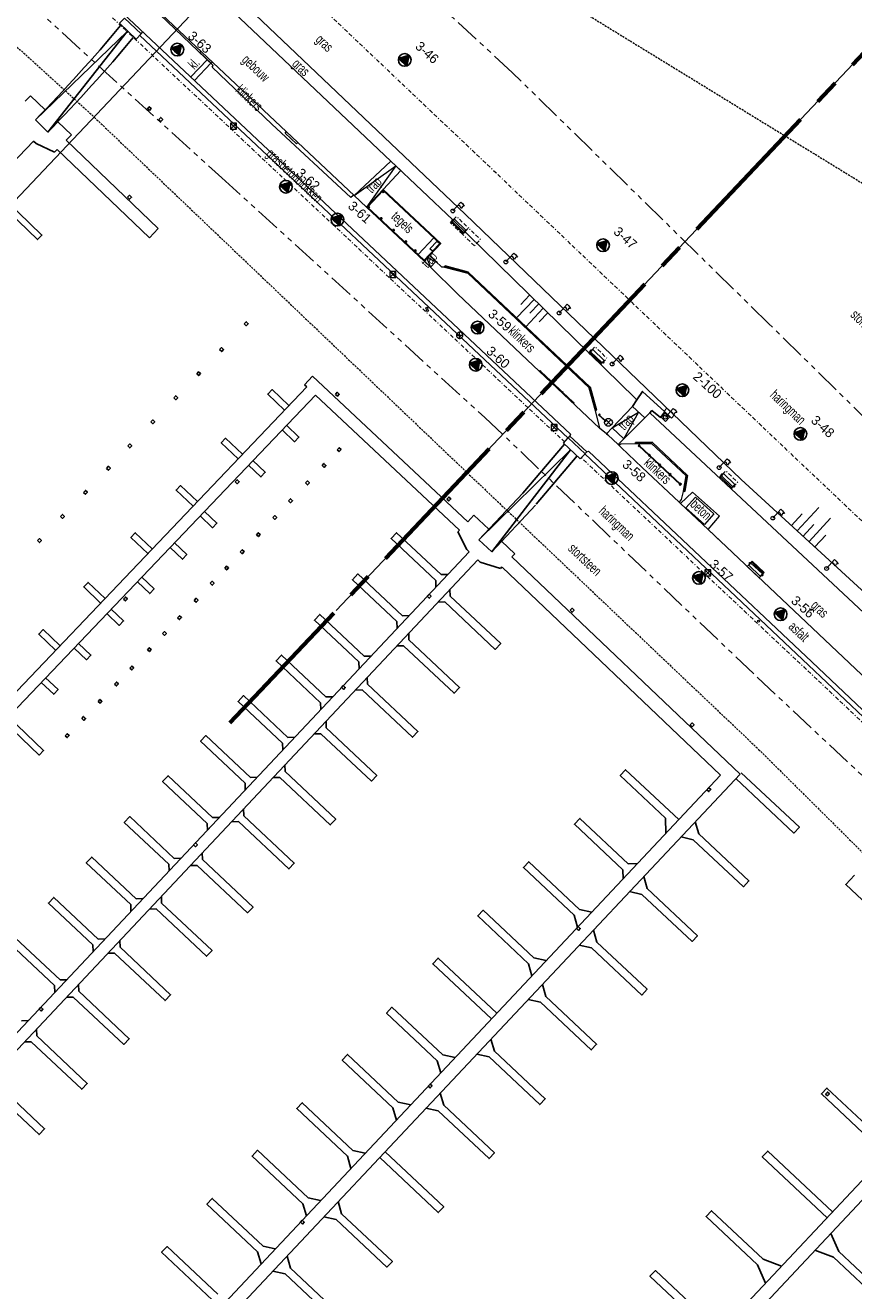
# Model space of a CAD drawing. Header units: metres. Extents: x 63969 to 66720, y 402115 to 403595.
# Tile 42 of 52: x 66292 to 66397, y 402473 to 402632. Entities that reach past the tile are written whole.
import ezdxf
from ezdxf.enums import TextEntityAlignment as Align

# ---------------------------------------------------------------- set-up
doc = ezdxf.new("R2010")
doc.units = ezdxf.units.M
for name, pattern in [('BORDER', [1.75, 0.5, -0.25, 0.5, -0.25, 0, -0.25]), ('CENTER2', [28.575, 19.05, -3.175, 3.175, -3.175]), ('HIDDEN', [0.375, 0.25, -0.125]), ('PHANTOM2', [1.25, 0.625, -0.125, 0.125, -0.125, 0.125, -0.125])]:
    doc.linetypes.add(name, pattern=pattern)
doc.layers.get('0').update_dxf_attribs({"linetype": 'CONTINUOUS'})
for name, color, linetype, lineweight in [('BS-AFVALBAK', 253, 'CONTINUOUS', 0), ('BS-BEBOUWING', 253, 'CONTINUOUS', 0), ('BS-BETONBAND', 253, 'BORDER', 0), ('BS-FUNDATIE', 253, 'CONTINUOUS', 0), ('BS-HEK', 253, 'RASTER', 0), ('BS-HEKWERK-KL-1_5M', 253, 'RASTER', 0), ('BS-INFOBORD', 253, 'CONTINUOUS', 0), ('BS-KANT-GESLOTEN-VERHARDING', 253, 'CONTINUOUS', 0), ('BS-KANT-KREUKELBERM', 35, 'PHANTOM2', 0), ('BS-KANT-VERHARDING', 253, 'CONTINUOUS', 0), ('BS-KRUINLIJN', 253, 'CONTINUOUS', 0), ('BS-KUNSTWERK-CONTOUR', 253, 'CONTINUOUS', 0), ('BS-LANTAARNPAAL-LICHTMAST', 253, 'CONTINUOUS', 0), ('BS-LANTAARNPAAL-WK', 253, 'CONTINUOUS', 0), ('BS-OVERIGE-TEKSTEN', 253, 'CONTINUOUS', 0), ('BS-RIOOLPUT (INSP. PUT)', 253, 'pers', 0), ('BS-SYMBOOL-TALUD', 253, 'CONTINUOUS', 0), ('BS-TRAP-CONTOUR', 253, 'CONTINUOUS', 0), ('BS-VERKEERSBORD', 253, 'CONTINUOUS', 0), ('BS-VLAGGEMAST', 253, 'CONTINUOUS', 0), ('BS-ZANDLIJN', 2, 'HIDDEN', 20), ('BS-ZITBANK', 253, 'CONTINUOUS', 0), ('GM-C3D-POINT-BORING', 2, 'CONTINUOUS', 25), ('GM-C3D-POINT-BORING @ 0.5', 2, 'CONTINUOUS', 25), ('GM-C3D-POINT-BORING @ 1', 2, 'CONTINUOUS', 25), ('GM-C3D-POINT-LABEL_BORING', 7, 'CONTINUOUS', 25), ('Plts-Dwarsprofiel', 5, 'CENTER2', 70)]:
    doc.layers.add(name, color=color, linetype=linetype, lineweight=lineweight)
for name, color, linetype in [('BS-BOORPUNTEN MET CODE', 2, 'CONTINUOUS'), ('BS-DWARSPROFIEL_LOKATIE', 125, 'CONTINUOUS'), ('BS-KANT-TEGEL (TROTTOIR)', 253, 'CONTINUOUS'), ('BS-KEERWAND', 253, 'CONTINUOUS'), ('BS-MEERPAAL', 253, 'CONTINUOUS'), ('BS-PAAL-METAAL', 253, 'CONTINUOUS'), ('BS-PAAL-STEEN', 253, 'CONTINUOUS'), ('BS-STEIGER (CONTOUR)', 253, 'CONTINUOUS'), ('DWARSPROFIEL_LOKATIE', 125, 'CONTINUOUS'), ('Hulp dieptelijnen', 78, 'CONTINUOUS')]:
    doc.layers.add(name, color=color, linetype=linetype)
doc.linetypes.add('pers', pattern='A,14,-2.5,[22,ProvNB.shx,S=0.75,R=0,X=0,Y=0],-2.5,[22,ProvNB.shx,S=0.75,R=0,X=0,Y=0],-2.5', length=21.5)
doc.linetypes.add('RASTER', pattern='A,3,-2,[200,RASTER,S=0.75,R=0,X=0,Y=0],-2,3', length=10)

# ---------------------------------------------------------------- blocks, each defined once
blk = doc.blocks.new('S03')
at = {"color": 0}
for p, q in [((-2.01, 0), (-2.01, -2.01)), ((-1, 0), (-1, -4.01)), ((0, 0), (0, -2.01)), ((1, 0), (1, -4.01)), ((2.01, 0), (2.01, -2.01))]:
    blk.add_line(p, q, dxfattribs=at)
blk = doc.blocks.new('9', base_point=(65176.576, 407433.069637))
at = {"layer": 'BS-LANTAARNPAAL-WK'}
blk.add_lwpolyline([(65176.326, 407432.819637), (65176.826, 407432.819637), (65176.826, 407433.319637), (65176.326, 407433.319637)], close=True, dxfattribs=at)
for points in [[(65176.326, 407432.819637), (65176.826, 407433.319637)], [(65176.826, 407432.819637), (65176.326, 407433.319637)]]:
    blk.add_lwpolyline(points, dxfattribs=at)
blk = doc.blocks.new('116', base_point=(63367.988281, 393509.3125))
at = {"layer": 'BS-AFVALBAK'}
blk.add_lwpolyline([(63368.308281, 393509.2725), (63368.308281, 393509.3525), (63368.268281, 393509.4725), (63368.148281, 393509.5925), (63368.028281, 393509.6325), (63367.948281, 393509.6325), (63367.828281, 393509.5925), (63367.708281, 393509.4725), (63367.668281, 393509.3525), (63367.668281, 393509.2725), (63367.708281, 393509.1525), (63367.828281, 393509.0325), (63367.948281, 393508.9925), (63368.028281, 393508.9925), (63368.148281, 393509.0325), (63368.268281, 393509.1525)], close=True, dxfattribs=at)
for points in [[(63367.988281, 393509.5525), (63367.988281, 393509.0725)], [(63367.748281, 393509.3125), (63368.228281, 393509.3125)]]:
    blk.add_lwpolyline(points, dxfattribs=at)
blk = doc.blocks.new('Meerpaal')
at = {"layer": 'BS-MEERPAAL'}
blk.add_lwpolyline([(0, 0), (0.35, 0), (0.35, 0.35), (0, 0.35)], close=True, dxfattribs=at)
blk = doc.blocks.new('Bankje')
at = {"layer": 'BS-ZITBANK'}
blk.add_line((-0.88, 0.87), (1, 0.19), dxfattribs=at)
blk.add_lwpolyline([(-1.02, 0.5), (-0.82, 1.02), (1.05, 0.33), (0.86, -0.19)], close=True, dxfattribs=at)
blk = doc.blocks.new('Stalen paaltje')
at = {"layer": 'BS-PAAL-METAAL'}
blk.add_circle((0, 0), 0.075, dxfattribs=at)
blk = doc.blocks.new('17', base_point=(19504, 379108.256))
at = {"layer": 'BS-VERKEERSBORD'}
blk.add_polyline3d([(19503.84375, 379107.78725, 0), (19503.71875, 379107.84975, 0), (19503.59375, 379107.97475, 0), (19503.53125, 379108.09975, 0), (19503.5, 379108.22475, 0), (19503.5, 379108.28725, 0), (19503.53125, 379108.41225, 0), (19503.59375, 379108.53725, 0), (19503.71875, 379108.66225, 0), (19503.84375, 379108.72475, 0), (19503.96875, 379108.756, 0), (19504.03125, 379108.756, 0), (19504.15625, 379108.72475, 0), (19504.28125, 379108.66225, 0), (19504.40625, 379108.53725, 0), (19504.46875, 379108.41225, 0), (19504.5, 379108.28725, 0), (19504.5, 379108.22475, 0), (19504.46875, 379108.09975, 0), (19504.40625, 379107.97475, 0), (19504.28125, 379107.84975, 0), (19504.15625, 379107.78725, 0), (19504.03125, 379107.756, 0), (19503.96875, 379107.756, 0)], close=True, dxfattribs=at)
for points in [[(19504.34375, 379108.59975, 0), (19503.65625, 379107.91225, 0)], [(19503.65625, 379108.59975, 0), (19504.34375, 379107.91225, 0)]]:
    blk.add_polyline3d(points, dxfattribs=at)
blk = doc.blocks.new('Bord1')
at = {"layer": 'BS-HEKWERK-KL-1_5M'}
for p, q in [((0.12, 0.19), (0, 0.06)), ((0.12, 0.06), (0, 0.18)), ((1.2, 0.19), (1.07, 0.06)), ((1.2, 0.06), (1.07, 0.19))]:
    blk.add_line(p, q, dxfattribs=at)
for points in [[(0, 0.18), (0.12, 0.19), (0.12, 0.06), (0, 0.06)], [(1.2, 0.03), (1.2, 0.06), (0, 0.06), (0, 0.03)], [(1.2, 0.19), (1.07, 0.19), (1.07, 0.06), (1.2, 0.06)]]:
    blk.add_lwpolyline(points, close=True, dxfattribs=at)
blk = doc.blocks.new('Landhoofd')
at = {"layer": 'BS-FUNDATIE'}
for p, q in [((0, 0.1), (0, 1)), ((0, 1), (2.9, 1)), ((2.9, 0.1), (0, 0.1)), ((2.9, 1), (2.9, 0.1))]:
    blk.add_line(p, q, dxfattribs=at)
blk = doc.blocks.new('vlaggemast')
at = {"layer": 'BS-VLAGGEMAST'}
for p, q in [((0, 0), (-1.11, -1.01)), ((-1.5, -0.44), (-1.26, -0.43)), ((-1.31, -0.79), (-1.5, -0.44)), ((-1.11, -1.01), (-1.31, -0.79)), ((-1.26, -0.43), (-1.1, -0.18)), ((-1.1, -0.18), (-0.97, -0.47)), ((-0.97, -0.47), (-0.76, -0.69))]:
    blk.add_line(p, q, dxfattribs=at)
blk.add_circle((0, 0), 0.24, dxfattribs=at)
blk = doc.blocks.new('BORING-PBZ')
at = {"layer": 'BS-BOORPUNTEN MET CODE'}
h = blk.add_hatch(color=256, dxfattribs=at)
h.dxf.hatch_style = 1
h.paths.add_polyline_path([(0, 0.8), (-0.69, -0.4), (0.69, -0.4)])
blk.add_lwpolyline([(0, 0.8), (-0.69, -0.4), (0.69, -0.4)], close=True, dxfattribs=at)
blk.add_circle((0, 0), 0.8, dxfattribs=at)
blk = doc.blocks.new('*U312')
at = {"layer": 'GM-C3D-POINT-BORING @ 0.5', "xscale": 0.4999999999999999, "yscale": 0.4999999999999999, "zscale": 0.4999999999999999, "rotation": 318}
blk.add_blockref('BORING-PBZ', (66375.244, 402586.394), dxfattribs=at)
at = {"layer": 'GM-C3D-POINT-BORING @ 1', "rotation": 318}
blk.add_blockref('BORING-PBZ', (66375.244, 402586.394, 4.249), dxfattribs=at)
blk = doc.blocks.new('*U352')
at = {"layer": 'GM-C3D-POINT-BORING @ 0.5', "xscale": 0.4999999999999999, "yscale": 0.4999999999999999, "zscale": 0.4999999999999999, "rotation": 318}
blk.add_blockref('BORING-PBZ', (66340.212, 402628.079), dxfattribs=at)
at = {"layer": 'GM-C3D-POINT-BORING @ 1', "rotation": 318}
blk.add_blockref('BORING-PBZ', (66340.212, 402628.079, 2.335), dxfattribs=at)
blk = doc.blocks.new('*U353')
at = {"layer": 'GM-C3D-POINT-BORING @ 0.5', "xscale": 0.4999999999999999, "yscale": 0.4999999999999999, "zscale": 0.4999999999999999, "rotation": 318}
blk.add_blockref('BORING-PBZ', (66365.221, 402604.694), dxfattribs=at)
at = {"layer": 'GM-C3D-POINT-BORING @ 1', "rotation": 318}
blk.add_blockref('BORING-PBZ', (66365.221, 402604.694, 2.185), dxfattribs=at)
blk = doc.blocks.new('*U354')
at = {"layer": 'GM-C3D-POINT-BORING @ 0.5', "xscale": 0.4999999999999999, "yscale": 0.4999999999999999, "zscale": 0.4999999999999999, "rotation": 318}
blk.add_blockref('BORING-PBZ', (66390.131, 402580.866), dxfattribs=at)
at = {"layer": 'GM-C3D-POINT-BORING @ 1', "rotation": 318}
blk.add_blockref('BORING-PBZ', (66390.131, 402580.866, 2.242), dxfattribs=at)
blk = doc.blocks.new('*U362')
at = {"layer": 'GM-C3D-POINT-BORING @ 0.5', "xscale": 0.4999999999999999, "yscale": 0.4999999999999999, "zscale": 0.4999999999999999, "rotation": 318}
blk.add_blockref('BORING-PBZ', (66387.623, 402558.111), dxfattribs=at)
at = {"layer": 'GM-C3D-POINT-BORING @ 1', "rotation": 318}
blk.add_blockref('BORING-PBZ', (66387.623, 402558.111, 2.713), dxfattribs=at)
blk = doc.blocks.new('*U363')
at = {"layer": 'GM-C3D-POINT-BORING @ 0.5', "xscale": 0.4999999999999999, "yscale": 0.4999999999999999, "zscale": 0.4999999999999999, "rotation": 318}
blk.add_blockref('BORING-PBZ', (66377.316, 402562.707), dxfattribs=at)
at = {"layer": 'GM-C3D-POINT-BORING @ 1', "rotation": 318}
blk.add_blockref('BORING-PBZ', (66377.316, 402562.707, 1.918), dxfattribs=at)
blk = doc.blocks.new('*U364')
at = {"layer": 'GM-C3D-POINT-BORING @ 0.5', "xscale": 0.4999999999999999, "yscale": 0.4999999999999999, "zscale": 0.4999999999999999, "rotation": 318}
blk.add_blockref('BORING-PBZ', (66366.318, 402575.305), dxfattribs=at)
at = {"layer": 'GM-C3D-POINT-BORING @ 1', "rotation": 318}
blk.add_blockref('BORING-PBZ', (66366.318, 402575.305, 2.655), dxfattribs=at)
blk = doc.blocks.new('*U365')
at = {"layer": 'GM-C3D-POINT-BORING @ 0.5', "xscale": 0.4999999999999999, "yscale": 0.4999999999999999, "zscale": 0.4999999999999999, "rotation": 318}
blk.add_blockref('BORING-PBZ', (66349.396, 402594.287), dxfattribs=at)
at = {"layer": 'GM-C3D-POINT-BORING @ 1', "rotation": 318}
blk.add_blockref('BORING-PBZ', (66349.396, 402594.287, 2.687), dxfattribs=at)
blk = doc.blocks.new('*U366')
at = {"layer": 'GM-C3D-POINT-BORING @ 0.5', "xscale": 0.4999999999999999, "yscale": 0.4999999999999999, "zscale": 0.4999999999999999, "rotation": 318}
blk.add_blockref('BORING-PBZ', (66349.167, 402589.612), dxfattribs=at)
at = {"layer": 'GM-C3D-POINT-BORING @ 1', "rotation": 318}
blk.add_blockref('BORING-PBZ', (66349.167, 402589.612, 2.104), dxfattribs=at)
blk = doc.blocks.new('*U367')
at = {"layer": 'GM-C3D-POINT-BORING @ 0.5', "xscale": 0.4999999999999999, "yscale": 0.4999999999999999, "zscale": 0.4999999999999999, "rotation": 318}
blk.add_blockref('BORING-PBZ', (66331.717, 402607.921), dxfattribs=at)
at = {"layer": 'GM-C3D-POINT-BORING @ 1', "rotation": 318}
blk.add_blockref('BORING-PBZ', (66331.717, 402607.921, 2.686), dxfattribs=at)
blk = doc.blocks.new('*U368')
at = {"layer": 'GM-C3D-POINT-BORING @ 0.5', "xscale": 0.4999999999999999, "yscale": 0.4999999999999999, "zscale": 0.4999999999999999, "rotation": 318}
blk.add_blockref('BORING-PBZ', (66325.211, 402612.07), dxfattribs=at)
at = {"layer": 'GM-C3D-POINT-BORING @ 1', "rotation": 318}
blk.add_blockref('BORING-PBZ', (66325.211, 402612.07, 2.212), dxfattribs=at)
blk = doc.blocks.new('*U369')
at = {"layer": 'GM-C3D-POINT-BORING @ 0.5', "xscale": 0.4999999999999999, "yscale": 0.4999999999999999, "zscale": 0.4999999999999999, "rotation": 318}
blk.add_blockref('BORING-PBZ', (66311.52, 402629.382), dxfattribs=at)
at = {"layer": 'GM-C3D-POINT-BORING @ 1', "rotation": 318}
blk.add_blockref('BORING-PBZ', (66311.52, 402629.382, 2.716), dxfattribs=at)

msp = doc.modelspace()

# ---------------------------------------------------------------- linework, layer by layer
at = {"layer": 'BS-BEBOUWING'}
for p, q in [((66314.34, 402629.02), (66314.51, 402629.2)), ((66314.34, 402629.02), (66315.79, 402627.65)), ((66315.79, 402627.65), (66315.96, 402627.83)), ((66325.11, 402618.85), (66325.28, 402619.03)), ((66325.11, 402618.85), (66326.56, 402617.47)), ((66326.56, 402617.47), (66326.73, 402617.65))]:
    msp.add_line(p, q, dxfattribs=at)
at = {"layer": 'BS-BEBOUWING', "flags": 128}
msp.add_lwpolyline([(66333.82, 402610.96), (66338.44, 402615.31), (66309.1, 402643.16), (66307.56, 402641.57), (66304.62, 402638.54)], close=True, dxfattribs=at)
at = {"layer": 'BS-BEBOUWING'}
msp.add_lwpolyline([(66378.02, 402569.43), (66375.68, 402571.54), (66376.88, 402572.88), (66379.22, 402570.77)], close=True, dxfattribs=at)
msp.add_polyline3d([(66304.62, 402638.54, 0), (66333.82, 402610.96, 0), (66338.44, 402615.31, 0), (66309.1, 402643.16, 0), (66307.56, 402641.57, 0)], close=True, dxfattribs=at)
at = {"layer": 'BS-BETONBAND', "flags": 128}
for points in [[(66132.39, 402771.92), (66133.84, 402765.26), (66137.22, 402760.32), (66144.38, 402755.8), (66150.3, 402754.82), (66181.58, 402752.71), (66194.64, 402751.15), (66205.56, 402747.27), (66215.55, 402741.84), (66219.85, 402738.2), (66259.92, 402700.41), (66290.17, 402671.94), (66308.98, 402654.18), (66314.75, 402648.89), (66351.68, 402613.86), (66387.7, 402579.52), (66412.21, 402556.35), (66450.18, 402520.3)], [(66360.37, 402579.86), (66285.52, 402650.12)], [(66418.39, 402525.28), (66390.62, 402551.38), (66362.48, 402577.87)]]:
    msp.add_lwpolyline(points, dxfattribs=at)
for points in [[(66347.49, 402606.08), (66345.98, 402607.53), (66346.74, 402608.32), (66348.25, 402606.87)], [(66349, 402604.62), (66347.49, 402606.08), (66348.25, 402606.87), (66349.76, 402605.41)], [(66364.95, 402589.63), (66363.44, 402591.08), (66364.21, 402591.88), (66365.72, 402590.42)], [(66381.45, 402573.97), (66379.94, 402575.43), (66380.7, 402576.22), (66382.21, 402574.76)]]:
    msp.add_lwpolyline(points, close=True, dxfattribs=at)
at = {"layer": 'BS-DWARSPROFIEL_LOKATIE', "color": 203}
msp.add_line((66331.57, 402558.59), (66396.79, 402627.58), dxfattribs=at)
at = {"layer": 'BS-FUNDATIE'}
msp.add_lwpolyline([(66372.56, 402582.97), (66373.1, 402582.45), (66373.62, 402582.99), (66373.08, 402583.51)], close=True, dxfattribs=at)
at = {"layer": 'BS-HEK'}
for p, q in [((66369.76, 402579.37), (66374.95, 402574.49)), ((66369.8, 402579.41), (66374.99, 402574.53))]:
    msp.add_line(p, q, dxfattribs=at)
for points in [[(66369.64, 402579.38), (66369.78, 402579.25), (66369.92, 402579.39), (66369.78, 402579.53)], [(66370.94, 402578.16), (66371.08, 402578.03), (66371.22, 402578.17), (66371.07, 402578.31)], [(66372.23, 402576.95), (66372.38, 402576.81), (66372.52, 402576.95), (66372.37, 402577.09)], [(66373.53, 402575.73), (66373.68, 402575.59), (66373.81, 402575.74), (66373.67, 402575.87)], [(66374.83, 402574.51), (66374.97, 402574.37), (66375.11, 402574.52), (66374.96, 402574.65)]]:
    msp.add_lwpolyline(points, close=True, dxfattribs=at)
for centre in [(66369.78, 402579.39), (66371.08, 402578.17), (66372.37, 402576.95), (66373.67, 402575.73), (66374.97, 402574.51)]:
    msp.add_circle(centre, 0.03, dxfattribs=at)
at = {"layer": 'BS-HEKWERK-KL-1_5M'}
for p, q in [((66357.39, 402588.78), (66357.21, 402588.77)), ((66357.3, 402588.69), (66357.29, 402588.86)), ((66358.79, 402587.46), (66358.61, 402587.45)), ((66358.7, 402587.37), (66358.69, 402587.54)), ((66360.19, 402586.14), (66360.01, 402586.13)), ((66360.1, 402586.04), (66360.1, 402586.22)), ((66361.59, 402584.81), (66361.41, 402584.81)), ((66361.5, 402584.72), (66361.5, 402584.9))]:
    msp.add_line(p, q, dxfattribs=at)
for points in [[(66357.39, 402588.78), (66357.29, 402588.86), (66357.21, 402588.77), (66357.3, 402588.69)], [(66358.79, 402587.46), (66358.69, 402587.54), (66358.61, 402587.45), (66358.7, 402587.37)], [(66360.19, 402586.14), (66360.1, 402586.22), (66360.01, 402586.13), (66360.1, 402586.04)], [(66361.59, 402584.81), (66361.5, 402584.9), (66361.41, 402584.81), (66361.5, 402584.72)]]:
    msp.add_lwpolyline(points, close=True, dxfattribs=at)
at = {"layer": 'BS-KANT-GESLOTEN-VERHARDING'}
for p, q in [((66337.48, 402611.74), (66339.7, 402614.11)), ((66341.91, 402603.53), (66343.87, 402605.63)), ((66342.67, 402602.68), (66343.44, 402601.93)), ((66343.35, 402603.41), (66344.13, 402602.65)), ((66344.14, 402602.64), (66343.44, 402601.93)), ((66344.13, 402602.65), (66344.86, 402601.96)), ((66357.32, 402588.71), (66358.63, 402587.47)), ((66357.36, 402588.75), (66358.67, 402587.52)), ((66358.72, 402587.39), (66360.03, 402586.15)), ((66358.76, 402587.43), (66360.07, 402586.2)), ((66360.12, 402586.07), (66361.43, 402584.83)), ((66360.16, 402586.11), (66361.47, 402584.88)), ((66375.38, 402573.63), (66375.35, 402573.59))]:
    msp.add_line(p, q, dxfattribs=at)
at = {"layer": 'BS-KANT-GESLOTEN-VERHARDING', "flags": 128}
msp.add_lwpolyline([(66344.86, 402601.96), (66345.22, 402601.97), (66345.23, 402601.93), (66348.15, 402601.18), (66363.46, 402586.7), (66364.26, 402583.85), (66364.24, 402583.84), (66364.77, 402581.62), (66354.88, 402590.94), (66346.88, 402598.54), (66343.44, 402601.93)], dxfattribs=at)
at = {"layer": 'BS-KANT-GESLOTEN-VERHARDING'}
for points in [[(66364.24, 402583.84, 0), (66364.77, 402581.62, 0), (66354.88, 402590.94, 0), (66346.88, 402598.54, 0), (66343.44, 402601.93, 0)], [(66344.86, 402601.96, 0), (66345.22, 402601.97, 0)]]:
    msp.add_polyline3d(points, dxfattribs=at)
at = {"layer": 'BS-KANT-KREUKELBERM', "ltscale": 5}
for points in [[(66456.65, 402526.78), (66421.38, 402560.17), (66386.16, 402594.77), (66353.82, 402626.45), (66329.3, 402649.1), (66296.57, 402679.26), (66282.66, 402692.53), (66249.3, 402724.1), (66248.62, 402725.65)], [(66183.89, 402714.01), (66197.94, 402705.79), (66246.23, 402673.37), (66251.99, 402670.95), (66254.68, 402666.5), (66257.74, 402664.59), (66270.93, 402655.68), (66273.75, 402655.66), (66277.53, 402655.62), (66283.1, 402644.14), (66317.14, 402613.18), (66350.32, 402582.96), (66384.66, 402550.18), (66418, 402518.94), (66424.22, 402512.74), (66425.84, 402510.41), (66432.5, 402506.42)]]:
    msp.add_lwpolyline(points, dxfattribs=at)
at = {"layer": 'BS-KANT-TEGEL (TROTTOIR)', "flags": 128}
for points in [[(66368.92, 402584.33), (66369.49, 402585.18), (66370.19, 402586.23), (66373.03, 402583.66), (66372.48, 402582.96), (66371.39, 402583.82), (66371.12, 402583.55), (66370.48, 402582.92)], [(66367.81, 402580.23), (66367.15, 402579.53), (66365.83, 402580.74), (66365.67, 402580.89), (66366.37, 402581.64)]]:
    msp.add_lwpolyline(points, dxfattribs=at)
at = {"layer": 'BS-KANT-TEGEL (TROTTOIR)'}
for points in [[(66368.92, 402584.33, 0), (66369.49, 402585.18, 0), (66370.19, 402586.23, 0), (66373.03, 402583.66, 0), (66372.48, 402582.96, 0), (66371.39, 402583.82, 0), (66371.12, 402583.55, 0), (66370.48, 402582.92, 0)], [(66367.81, 402580.23, 0), (66367.15, 402579.53, 0), (66365.83, 402580.74, 0), (66365.67, 402580.89, 0), (66366.37, 402581.64, 0)]]:
    msp.add_polyline3d(points, dxfattribs=at)
at = {"layer": 'BS-KANT-VERHARDING'}
for p, q in [((66292.55, 402645.38), (66361.14, 402580.85)), ((66306.95, 402631.37), (66307.18, 402631.62)), ((66306.77, 402631.18), (66360.81, 402580.33)), ((66313.22, 402625.94), (66315.29, 402628.11)), ((66313.68, 402625.5), (66315.74, 402627.67)), ((66372.94, 402583.75), (66373.28, 402584.11)), ((66372.94, 402583.75), (66373.86, 402582.86)), ((66373.28, 402584.11), (66374.21, 402583.22)), ((66373.86, 402582.86), (66374.21, 402583.22)), ((66360.85, 402580.37), (66361.05, 402580.59)), ((66361.14, 402580.85), (66361.05, 402580.59)), ((66361.05, 402580.59), (66363.16, 402578.6)), ((66362.95, 402578.39), (66363.16, 402578.6)), ((66363.16, 402578.6), (66363.41, 402578.7)), ((66363.41, 402578.7), (66391.56, 402552.12)), ((66362.92, 402578.34), (66391.14, 402551.68)), ((66391.14, 402551.68), (66418.57, 402525.65)), ((66391.56, 402552.12), (66418.85, 402526.21))]:
    msp.add_line(p, q, dxfattribs=at)
for points in [[(66335.39, 402609.51), (66333.82, 402610.96), (66333.67, 402610.93), (66333.39, 402610.7), (66323.46, 402619.99), (66315.91, 402627.17), (66316.06, 402627.37), (66304.51, 402638.44), (66304.62, 402638.54)], [(66343.44, 402601.93), (66342.67, 402602.68)], [(66365.67, 402580.89), (66364.77, 402581.62)], [(66374.98, 402572.08), (66378.48, 402568.82), (66379.91, 402570.5), (66376.49, 402573.53), (66374.98, 402572.08), (66374.82, 402572.25), (66370.18, 402576.62), (66367.51, 402579.16), (66367.21, 402579.45), (66367.15, 402579.53)], [(66367.21, 402579.45), (66367.46, 402579.64), (66369.32, 402579.66)], [(66375.35, 402573.59), (66375.1, 402572.6), (66374.82, 402572.25)], [(66413.93, 402537.33), (66411.79, 402537.31), (66378.48, 402568.82)]]:
    msp.add_lwpolyline(points, dxfattribs=at)
at = {"layer": 'BS-KANT-VERHARDING', "flags": 128}
for points in [[(66333.82, 402610.96), (66333.67, 402610.93), (66333.39, 402610.7), (66323.46, 402619.99), (66315.91, 402627.17), (66316.06, 402627.37), (66304.51, 402638.44), (66304.62, 402638.54)], [(66343.44, 402601.93), (66342.67, 402602.68)], [(66365.67, 402580.89), (66364.77, 402581.62)], [(66375.35, 402573.59), (66375.1, 402572.6), (66374.82, 402572.25), (66370.18, 402576.62), (66367.51, 402579.16), (66367.21, 402579.45), (66367.46, 402579.64), (66369.32, 402579.66)], [(66374.98, 402572.08), (66378.48, 402568.82), (66379.91, 402570.5), (66376.49, 402573.53), (66374.98, 402572.08), (66374.82, 402572.25)], [(66411.79, 402537.31), (66418.44, 402530.96), (66418.21, 402535.39), (66416.07, 402537.36), (66411.79, 402537.31), (66378.48, 402568.82)]]:
    msp.add_lwpolyline(points, dxfattribs=at)
at = {"layer": 'BS-KANT-VERHARDING'}
msp.add_lwpolyline([(66384.03, 402564.81), (66385.56, 402563.37), (66384.94, 402562.71), (66383.41, 402564.15)], close=True, dxfattribs=at)
at = {"layer": 'BS-KEERWAND'}
for p, q in [((66345.27, 402602.08), (66345.23, 402601.93)), ((66364.26, 402583.85), (66364.24, 402583.84)), ((66364.26, 402583.85), (66364.41, 402583.89))]:
    msp.add_line(p, q, dxfattribs=at)
at = {"layer": 'BS-KEERWAND', "flags": 128}
for points in [[(66342.67, 402602.68), (66344.76, 402604.92), (66337.48, 402611.73), (66335.39, 402609.51)], [(66342.66, 402602.82), (66344.62, 402604.92), (66337.49, 402611.59), (66335.53, 402609.51)]]:
    msp.add_lwpolyline(points, close=True, dxfattribs=at)
at = {"layer": 'BS-KEERWAND'}
for points in [[(66345.23, 402601.93), (66348.15, 402601.18), (66363.46, 402586.7), (66364.26, 402583.85)], [(66345.27, 402602.08), (66348.22, 402601.31), (66363.59, 402586.78), (66364.41, 402583.89)], [(66369.31, 402579.81), (66371.41, 402579.83), (66375.89, 402575.62), (66375.53, 402573.61)], [(66369.31, 402579.81), (66369.32, 402579.66)], [(66369.32, 402579.66), (66371.35, 402579.68), (66375.73, 402575.57), (66375.38, 402573.63)], [(66375.38, 402573.63), (66375.53, 402573.61)]]:
    msp.add_lwpolyline(points, dxfattribs=at)
at = {"layer": 'BS-KRUINLIJN', "flags": 128}
for points in [[(66444.71, 402512.9), (66444.71, 402512.9), (66445.92, 402512.54), (66450.64, 402508.45), (66451.73, 402508.26), (66452.43, 402509.19), (66451.45, 402511.56), (66437.85, 402525.14), (66407.94, 402551.96), (66382.65, 402575.13), (66347.82, 402608.6), (66310.27, 402644.36)], [(66338.44, 402615.31), (66346.26, 402607.89), (66369.28, 402585.4), (66369.49, 402585.18)], [(66371.12, 402583.55), (66406.45, 402550.49), (66422.85, 402534.02), (66424.85, 402534.13), (66429.35, 402528.14)]]:
    msp.add_lwpolyline(points, dxfattribs=at)
at = {"layer": 'BS-KRUINLIJN'}
msp.add_polyline3d([(66338.44, 402615.31, 0), (66346.26, 402607.89, 0), (66369.28, 402585.4, 0), (66369.49, 402585.18, 0)], dxfattribs=at)
at = {"layer": 'BS-KUNSTWERK-CONTOUR'}
msp.add_line((66378.48, 402568.82), (66380.27, 402567.13), dxfattribs=at)
at = {"layer": 'BS-PAAL-STEEN'}
for centre in [(66337.49, 402611.46), (66335.67, 402609.52), (66337.23, 402608.06), (66338.79, 402606.59), (66340.35, 402605.13), (66341.55, 402604.01)]:
    msp.add_circle(centre, 0.1, dxfattribs=at)
at = {"layer": 'BS-RIOOLPUT (INSP. PUT)'}
for centre in [(66342.99, 402596.73), (66343.06, 402596.44), (66384.84, 402557.24)]:
    msp.add_circle(centre, 0.125, dxfattribs=at)
at = {"layer": 'BS-STEIGER (CONTOUR)'}
for p, q in [((66293.01, 402623.56), (66292.34, 402622.87)), ((66293.01, 402623.56), (66294.86, 402621.79)), ((66293.61, 402620.51), (66295.18, 402618.97)), ((66296.44, 402620.27), (66298.15, 402618.63)), ((66298.15, 402618.63), (66297.48, 402617.94)), ((66293.39, 402617.84), (66231.79, 402553.66)), ((66293.7, 402617.54), (66293.39, 402617.84)), ((66296.03, 402616.43), (66293.7, 402617.54)), ((66309.11, 402606.78), (66297.48, 402617.94)), ((66296.37, 402616.78), (66296.03, 402616.43)), ((66296.37, 402616.78), (66307.99, 402605.62)), ((66307.99, 402605.62), (66309.11, 402606.78)), ((66328.59, 402588.17), (66327.56, 402587.08)), ((66348.16, 402569.78), (66328.59, 402588.17)), ((66256.94, 402512.43), (66327.85, 402586.81)), ((66327.56, 402587.08), (66327.85, 402586.81)), ((66258.02, 402511.39), (66328.94, 402585.78)), ((66328.94, 402585.78), (66347.11, 402568.71)), ((66355.11, 402573.41), (66360.35, 402579.6)), ((66356.8, 402571.99), (66361.95, 402578.1)), ((66349.57, 402567.52), (66355.11, 402573.4)), ((66348.94, 402570.61), (66348.16, 402569.78)), ((66348.94, 402570.61), (66350.82, 402568.84)), ((66351.18, 402566.01), (66356.71, 402571.89)), ((66347.11, 402568.71), (66346.92, 402568.51)), ((66348.03, 402566.29), (66346.92, 402568.51)), ((66349.57, 402567.52), (66351.18, 402566.01)), ((66272.51, 402485.32), (66348.33, 402566.01)), ((66348.03, 402566.29), (66348.33, 402566.01)), ((66352.42, 402567.33), (66354.09, 402565.76)), ((66354.09, 402565.76), (66353.72, 402565.37)), ((66273.6, 402484.29), (66349.42, 402564.98)), ((66349.42, 402564.98), (66349.72, 402564.7)), ((66349.72, 402564.7), (66352.27, 402563.88)), ((66353.72, 402565.37), (66382.52, 402537.95)), ((66352.46, 402564.08), (66352.27, 402563.88)), ((66352.48, 402564.06), (66380.06, 402537.81)), ((66300.62, 402453.26), (66380.06, 402537.81)), ((66301.86, 402452.1), (66382.52, 402537.95)), ((66373.09, 402532.39), (66373.15, 402530.47)), ((66377.29, 402530.39), (66376.85, 402531.92)), ((66376.61, 402529.66), (66375.06, 402530.01)), ((66367.72, 402525.87), (66367.76, 402524.72)), ((66368.41, 402526.6), (66369.56, 402526.64)), ((66370.8, 402523.49), (66370.37, 402525.02)), ((66370.12, 402522.76), (66368.57, 402523.1)), ((66361.57, 402520.13), (66362.01, 402518.6)), ((66362.26, 402520.86), (66363.81, 402520.52)), ((66364.45, 402516.73), (66364.02, 402518.26)), ((66363.77, 402516), (66362.22, 402516.34)), ((66356.51, 402514.74), (66358.06, 402514.4)), ((66355.82, 402514.01), (66356.26, 402512.48)), ((66358.01, 402509.87), (66357.57, 402511.4)), ((66357.32, 402509.14), (66355.77, 402509.48)), ((66351.53, 402502.97), (66351.09, 402504.5)), ((66337.52, 402422.38), (66413.16, 402502.89)), ((66345, 402502.49), (66346.55, 402502.15)), ((66350.85, 402502.25), (66349.29, 402502.59)), ((66338.76, 402421.22), (66414.4, 402501.72)), ((66344.31, 402501.76), (66344.75, 402500.23)), ((66345.12, 402496.15), (66344.68, 402497.68)), ((66338.72, 402495.81), (66339.16, 402494.28)), ((66339.4, 402496.54), (66340.96, 402496.2)), ((66344.43, 402495.42), (66342.88, 402495.76)), ((66332.99, 402489.71), (66333.42, 402488.18)), ((66333.67, 402490.43), (66335.22, 402490.09)), ((66328.04, 402484.44), (66329.59, 402484.1)), ((66327.36, 402483.71), (66327.8, 402482.19)), ((66332.25, 402482.45), (66331.81, 402483.98)), ((66331.56, 402481.72), (66330.01, 402482.06)), ((66394.97, 402477.7), (66393.96, 402479.97)), ((66322.33, 402478.37), (66323.88, 402478.03)), ((66321.65, 402477.64), (66322.09, 402476.11)), ((66325.8, 402475.59), (66325.36, 402477.11)), ((66385.41, 402476.7), (66387.74, 402475.84)), ((66394.29, 402476.97), (66391.96, 402477.84)), ((66325.11, 402474.86), (66323.56, 402475.2)), ((66384.73, 402475.98), (66385.74, 402473.7))]:
    msp.add_line(p, q, dxfattribs=at)
for points in [[(66293.61, 402620.51), (66305.2, 402631.65), (66295.18, 402618.97)], [(66287.84, 402611.2), (66293.88, 402605.4), (66294.44, 402605.98), (66288.4, 402611.77)], [(66325.05, 402583.87), (66322.92, 402585.9), (66323.47, 402586.48), (66325.6, 402584.45)], [(66324.75, 402581.38), (66326.31, 402579.89), (66326.86, 402580.47), (66325.3, 402581.96)], [(66319.19, 402577.72), (66317.06, 402579.75), (66317.61, 402580.33), (66319.74, 402578.3)], [(66349.57, 402567.52), (66361.14, 402578.86), (66351.18, 402566.01)], [(66320.51, 402576.93), (66322.07, 402575.45), (66322.62, 402576.03), (66321.06, 402577.51)], [(66313.5, 402571.75), (66311.37, 402573.78), (66311.92, 402574.36), (66314.05, 402572.33)], [(66314.4, 402570.52), (66315.95, 402569.04), (66316.51, 402569.62), (66314.95, 402571.1)], [(66307.8, 402565.78), (66305.67, 402567.81), (66306.22, 402568.39), (66308.35, 402566.36)], [(66344.79, 402563.12), (66339.17, 402568.4), (66338.49, 402567.67), (66344.11, 402562.39)], [(66310.6, 402566.54), (66312.16, 402565.06), (66312.71, 402565.64), (66311.15, 402567.12)], [(66306.48, 402562.22), (66308.04, 402560.73), (66308.59, 402561.31), (66307.03, 402562.8)], [(66339.91, 402557.92), (66334.29, 402563.2), (66333.61, 402562.47), (66339.22, 402557.2)], [(66345.64, 402563.15), (66344.79, 402563.12)], [(66301.84, 402559.53), (66299.71, 402561.56), (66300.27, 402562.14), (66302.4, 402560.11)], [(66344.13, 402561.55), (66344.11, 402562.39)], [(66345.91, 402561.24), (66345.93, 402560.4)], [(66344.4, 402559.64), (66345.25, 402559.67)], [(66345.93, 402560.4), (66352.31, 402554.41), (66351.62, 402553.68), (66345.25, 402559.67)], [(66302.64, 402558.19), (66304.19, 402556.7), (66304.75, 402557.28), (66303.19, 402558.77)], [(66335.11, 402552.82), (66329.49, 402558.09), (66328.81, 402557.36), (66334.42, 402552.09)], [(66340.75, 402557.95), (66339.91, 402557.92)], [(66296.16, 402553.57), (66294.03, 402555.6), (66294.58, 402556.18), (66296.71, 402554.15)], [(66339.25, 402556.35), (66339.22, 402557.2)], [(66340.74, 402554.87), (66347.12, 402548.88), (66346.43, 402548.15), (66340.06, 402554.14)], [(66340.72, 402555.72), (66340.74, 402554.87)], [(66298.5, 402553.85), (66300.06, 402552.37), (66300.61, 402552.95), (66299.05, 402554.43)], [(66339.21, 402554.12), (66340.06, 402554.14)], [(66330.27, 402547.67), (66324.66, 402552.95), (66323.97, 402552.22), (66329.59, 402546.94)], [(66334.45, 402551.24), (66334.42, 402552.09)], [(66335.95, 402552.84), (66335.11, 402552.82)], [(66294.36, 402549.51), (66295.92, 402548.02), (66296.47, 402548.6), (66294.91, 402550.09)], [(66335.47, 402550.14), (66335.5, 402549.29)], [(66333.97, 402548.54), (66334.82, 402548.56)], [(66335.5, 402549.29), (66341.88, 402543.3), (66341.19, 402542.58), (66334.82, 402548.56)], [(66325.48, 402542.57), (66319.86, 402547.85), (66319.18, 402547.12), (66324.79, 402541.84)], [(66329.61, 402546.1), (66329.59, 402546.94)], [(66331.12, 402547.7), (66330.27, 402547.67)], [(66289.66, 402544.58), (66294.1, 402540.34), (66294.65, 402540.92), (66290.21, 402545.15)], [(66330.31, 402543.76), (66336.68, 402537.77), (66336, 402537.05), (66329.62, 402543.03)], [(66330.28, 402544.61), (66330.31, 402543.76)], [(66320.75, 402537.53), (66315.13, 402542.81), (66314.45, 402542.08), (66320.06, 402536.8)], [(66324.82, 402540.99), (66324.79, 402541.84)], [(66326.33, 402542.6), (66325.48, 402542.57)], [(66328.77, 402543.01), (66329.62, 402543.03)], [(66325.1, 402539.1), (66325.13, 402538.25)], [(66315.97, 402532.45), (66310.36, 402537.73), (66309.67, 402537), (66315.29, 402531.72)], [(66321.59, 402537.56), (66320.75, 402537.53)], [(66323.59, 402537.5), (66324.44, 402537.52)], [(66325.13, 402538.25), (66331.5, 402532.26), (66330.82, 402531.53), (66324.44, 402537.52)], [(66374.77, 402532.19), (66368.07, 402538.48), (66367.39, 402537.76), (66373.09, 402532.39)], [(66382.67, 402538.11), (66389.99, 402531.23), (66389.31, 402530.5), (66381.98, 402537.38)], [(66320.09, 402535.96), (66320.06, 402536.8)], [(66311.12, 402527.29), (66305.51, 402532.57), (66304.82, 402531.84), (66310.44, 402526.56)], [(66316.82, 402532.48), (66315.97, 402532.45)], [(66319.9, 402532.69), (66326.28, 402526.7), (66325.59, 402525.97), (66319.22, 402531.96)], [(66319.87, 402533.54), (66319.9, 402532.69)], [(66368.41, 402526.6), (66362.3, 402532.34), (66361.61, 402531.61), (66367.72, 402525.87)], [(66315.32, 402530.88), (66315.29, 402531.72)], [(66318.37, 402531.93), (66319.22, 402531.96)], [(66377.29, 402530.39), (66383.62, 402524.45), (66382.94, 402523.72), (66376.61, 402529.66)], [(66306.33, 402522.19), (66300.72, 402527.47), (66300.03, 402526.74), (66305.65, 402521.46)], [(66314.67, 402528), (66314.7, 402527.15)], [(66310.47, 402525.72), (66310.44, 402526.56)], [(66311.97, 402527.32), (66311.12, 402527.29)], [(66313.16, 402526.4), (66314.01, 402526.42)], [(66314.7, 402527.15), (66321.07, 402521.16), (66320.39, 402520.43), (66314.01, 402526.42)], [(66362.26, 402520.86), (66355.85, 402526.87), (66355.17, 402526.14), (66361.57, 402520.13)], [(66396.94, 402525.18), (66395.84, 402524), (66413.21, 402507.68), (66410.8, 402505.11), (66413.16, 402502.89)], [(66370.8, 402523.49), (66377.13, 402517.54), (66376.45, 402516.81), (66370.12, 402522.76)], [(66301.55, 402517.1), (66295.94, 402522.38), (66295.25, 402521.65), (66300.87, 402516.37)], [(66305.67, 402520.61), (66305.65, 402521.46)], [(66307.18, 402522.22), (66306.33, 402522.19)], [(66309.53, 402521.66), (66315.91, 402515.67), (66315.22, 402514.94), (66308.85, 402520.93)], [(66309.51, 402522.5), (66309.53, 402521.66)], [(66308, 402520.9), (66308.85, 402520.93)], [(66356.51, 402514.74), (66350.1, 402520.75), (66349.42, 402520.03), (66355.82, 402514.01)], [(66296.73, 402511.97), (66291.11, 402517.24), (66290.43, 402516.51), (66296.04, 402511.24)], [(66300.89, 402515.53), (66300.87, 402516.37)], [(66302.4, 402517.13), (66301.55, 402517.1)], [(66304.27, 402516.92), (66304.29, 402516.08)], [(66364.45, 402516.73), (66370.78, 402510.78), (66370.1, 402510.05), (66363.77, 402516)], [(66302.76, 402515.32), (66303.61, 402515.35)], [(66304.29, 402516.08), (66310.67, 402510.09), (66309.98, 402509.36), (66303.61, 402515.35)], [(66351.82, 402507.76), (66344.42, 402514.71), (66343.74, 402513.98), (66351.14, 402507.03)], [(66297.57, 402511.99), (66296.73, 402511.97)], [(66296.07, 402510.39), (66296.04, 402511.24)], [(66299.08, 402510.53), (66305.46, 402504.54), (66304.77, 402503.81), (66298.4, 402509.8)], [(66299.06, 402511.38), (66299.08, 402510.53)], [(66358.01, 402509.87), (66364.41, 402503.85), (66363.73, 402503.13), (66357.32, 402509.14)], [(66297.55, 402509.78), (66298.4, 402509.8)], [(66345, 402502.49), (66338.6, 402508.51), (66337.91, 402507.78), (66344.31, 402501.76)], [(66292.72, 402506.83), (66291.87, 402506.8)], [(66293.76, 402505.74), (66293.78, 402504.89)], [(66292.25, 402504.14), (66293.1, 402504.16)], [(66293.78, 402504.89), (66300.16, 402498.9), (66299.47, 402498.17), (66293.1, 402504.16)], [(66339.4, 402496.54), (66333, 402502.55), (66332.32, 402501.82), (66338.72, 402495.81)], [(66351.53, 402502.97), (66357.93, 402496.96), (66357.25, 402496.23), (66350.85, 402502.25)], [(66288.4, 402499.16), (66294.77, 402493.17), (66294.09, 402492.44), (66287.71, 402498.43)], [(66401.64, 402490.63), (66393.47, 402498.31), (66392.78, 402497.58), (66400.96, 402489.9)], [(66333.67, 402490.43), (66327.27, 402496.45), (66326.58, 402495.72), (66332.99, 402489.71)], [(66345.12, 402496.15), (66351.52, 402490.13), (66350.84, 402489.41), (66344.43, 402495.42)], [(66328.04, 402484.44), (66321.64, 402490.46), (66320.96, 402489.73), (66327.36, 402483.71)], [(66337.73, 402490.28), (66345.13, 402483.33), (66344.44, 402482.6), (66337.05, 402489.55)], [(66394.17, 402482.68), (66386, 402490.36), (66385.31, 402489.63), (66393.49, 402481.95)], [(66322.33, 402478.37), (66315.93, 402484.38), (66315.25, 402483.65), (66321.65, 402477.64)], [(66385.41, 402476.7), (66378.91, 402482.82), (66378.22, 402482.09), (66384.73, 402475.98)], [(66332.25, 402482.45), (66338.65, 402476.44), (66337.97, 402475.71), (66331.56, 402481.72)], [(66316.63, 402472.29), (66310.22, 402478.31), (66309.54, 402477.58), (66315.94, 402471.56)], [(66394.97, 402477.7), (66403.23, 402469.94), (66402.54, 402469.21), (66394.29, 402476.97)], [(66325.8, 402475.59), (66332.2, 402469.57), (66331.52, 402468.84), (66325.11, 402474.86)], [(66378.33, 402469.17), (66371.83, 402475.28), (66371.14, 402474.55), (66377.65, 402468.44)]]:
    msp.add_lwpolyline(points, dxfattribs=at)
for radius, end in [(188.32, 320.3754), (190.52, 320.3334)]:
    msp.add_arc((66159.31, 402752.53), radius, 315.4913, end, dxfattribs=at)
at = {"layer": 'BS-TRAP-CONTOUR'}
msp.add_line((66366.37, 402581.64), (66367.83, 402580.25), dxfattribs=at)
for points in [[(66338.44, 402615.31), (66339.71, 402614.12)], [(66333.82, 402610.96), (66339.07, 402614.71), (66335.39, 402609.51)], [(66343.35, 402603.41), (66342.67, 402602.68)], [(66344.13, 402602.65), (66343.01, 402603.05), (66343.44, 402601.93)], [(66366.37, 402581.64), (66369.7, 402583.62), (66367.81, 402580.23)]]:
    msp.add_lwpolyline(points, dxfattribs=at)
at = {"layer": 'BS-TRAP-CONTOUR', "flags": 128}
msp.add_lwpolyline([(66366.37, 402581.64), (66368.92, 402584.33), (66370.48, 402582.92), (66367.81, 402580.23)], dxfattribs=at)
at = {"layer": 'BS-ZANDLIJN'}
msp.add_lwpolyline([(66139.91, 402677.16), (66141.82, 402683.36), (66142.47, 402693.94), (66146.86, 402703.71), (66155.37, 402710.25), (66162.62, 402712.19), (66173.88, 402711.05), (66178.06, 402709.14), (66194.74, 402699.15), (66244.95, 402668.52), (66242.23, 402661.98), (66260.19, 402650.09), (66260.24, 402647.09), (66263.04, 402646.25), (66275.45, 402643.64), (66279.63, 402640.3), (66301.07, 402620.82), (66346.72, 402577.28), (66384.85, 402541.06), (66418.19, 402507.97), (66425.94, 402498.11)], dxfattribs=at)
msp.add_polyline3d([(66248.62, 402725.65, 0), (66251.63, 402726.45, 0), (66285.34, 402698.61, 0), (66303.35, 402687.59, 0), (66336.27, 402655.07, 0), (66359.06, 402636.36, 0), (66399.99, 402611.26, 0), (66417.59, 402599.17, 0), (66434.82, 402571.92, 0), (66462.07, 402545.99, 0), (66475.4, 402528.46, 0), (66479.88, 402514.4, 0), (66475.39, 402498.1, 0)], dxfattribs=at)
at = {"layer": 'BS-ZITBANK'}
msp.add_lwpolyline([(66344.3, 402605.22), (66344.62, 402604.92), (66343.69, 402603.93), (66343.38, 402604.23)], close=True, dxfattribs=at)
at = {"layer": 'DWARSPROFIEL_LOKATIE', "color": 203}
for p, q in [((66284.33, 402603.24), (66349.55, 402672.23)), ((66331.57, 402558.59), (66396.79, 402627.58))]:
    msp.add_line(p, q, dxfattribs=at)
at = {"layer": 'Hulp dieptelijnen'}
msp.add_circle((66225.38, 402706.88), 88.28, dxfattribs=at)
at = {"layer": 'Plts-Dwarsprofiel'}
msp.add_line((66318.16, 402544.4), (66424.31, 402656.69), dxfattribs=at)

# ---------------------------------------------------------------- block references
for p, rotation in [((66305.25, 402610.74), 316.1738596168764), ((66319.97, 402594.77), 316.581645), ((66316.86, 402591.51), 316.581645), ((66313.96, 402588.47), 316.581645), ((66311.07, 402585.43), 316.581645), ((66331.46, 402585.87), 316.581645), ((66308.17, 402582.39), 316.581645), ((66305.27, 402579.35), 316.581645), ((66331.68, 402578.88), 316.581645), ((66329.78, 402576.89), 316.581645), ((66302.58, 402576.53), 316.581645), ((66318.83, 402574.83), 316.581645), ((66327.68, 402574.68), 316.581645), ((66299.68, 402573.49), 316.581645), ((66325.56, 402572.43), 316.581645), ((66345.53, 402572.65), 316.581645), ((66296.78, 402570.45), 316.581645), ((66323.56, 402570.32), 316.581645), ((66293.88, 402567.41), 316.581645), ((66321.49, 402568.15), 316.581645), ((66319.46, 402566), 316.581645), ((66317.5, 402563.94), 316.581645), ((66315.67, 402562.02), 316.581645), ((66304.72, 402560.03), 316.581645), ((66313.65, 402559.87), 316.581645), ((66343.04, 402560.38), 316.7851979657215), ((66311.56, 402557.68), 316.581645), ((66361.07, 402558.61), 316.581645), ((66309.65, 402555.68), 316.581645), ((66307.74, 402553.64), 316.581645), ((66305.53, 402551.32), 316.581645), ((66303.6, 402549.3), 316.581645), ((66332.21, 402548.86), 316.7851979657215), ((66301.52, 402547.12), 316.581645), ((66299.46, 402544.96), 316.581645), ((66376.21, 402544.15), 316.581645), ((66297.38, 402542.78), 316.581645), ((66378.33, 402535.97), 316.7851979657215), ((66313.56, 402529.01), 316.7851979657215), ((66361.86, 402518.45), 316.7851979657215), ((66294.07, 402508.26), 316.7851979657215), ((66343.17, 402498.56), 316.7851979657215), ((66327.04, 402481.38), 316.7851979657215)]:
    msp.add_blockref('Meerpaal', p, dxfattribs=dict(rotation=rotation))
msp.add_blockref('17', (66365.9, 402582.34))
at = {"xscale": -1, "rotation": 316.7851979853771}
msp.add_blockref('Meerpaal', (66393.55, 402497.31), dxfattribs=at)
at = {"layer": 'BS-AFVALBAK', "xscale": 1.25000000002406, "yscale": 1.25000000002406, "zscale": 1.25000000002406, "rotation": 90}
msp.add_blockref('116', (66347.13, 402593.32), dxfattribs=at)
at = {"layer": 'BS-FUNDATIE'}
for p, rotation in [((66304.15, 402632.63), 316.8100333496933), ((66360.16, 402579.64), 316.7531052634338)]:
    msp.add_blockref('Landhoofd', p, dxfattribs=dict(at, rotation=rotation))
at = {"layer": 'BS-INFOBORD', "rotation": 316.581645}
msp.add_blockref('Bord1', (66364.65, 402583.27), dxfattribs=at)
at = {"layer": 'BS-KUNSTWERK-CONTOUR'}
for p, rotation in [((66346.25, 402607.84), 245.1418953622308), ((66363.71, 402591.39), 245.1418953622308), ((66380.21, 402575.74), 245.1418953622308), ((66385.31, 402563.07), 65.677739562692)]:
    msp.add_blockref('Stalen paaltje', p, dxfattribs=dict(at, rotation=rotation))
at = {"layer": 'BS-KUNSTWERK-CONTOUR', "xscale": -1}
for p, rotation in [((66347.79, 402606.36), 26.95554511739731), ((66365.25, 402589.91), 26.95554511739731), ((66381.75, 402574.25), 26.95554511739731), ((66383.75, 402564.54), 207.4913893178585)]:
    msp.add_blockref('Stalen paaltje', p, dxfattribs=dict(at, rotation=rotation))
at = {"layer": 'BS-LANTAARNPAAL-LICHTMAST', "color": 4, "xscale": 1.5, "yscale": 1.5, "zscale": 1.5}
for p in [(66318.6, 402619.7), (66338.69, 402601), (66359.05, 402581.7), (66378.46, 402563.34)]:
    msp.add_blockref('9', p, dxfattribs=at)
at = {"layer": 'BS-MEERPAAL', "xscale": -1, "rotation": 316.8812570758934}
msp.add_blockref('Meerpaal', (66308, 402621.68), dxfattribs=at)
at = {"layer": 'BS-MEERPAAL', "rotation": 316.5881189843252}
msp.add_blockref('Meerpaal', (66309.19, 402620.56), dxfattribs=at)
at = {"layer": 'BS-SYMBOOL-TALUD', "xscale": -0.7987863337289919, "yscale": 0.7987863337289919, "zscale": 0.7987863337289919, "rotation": 316.3977730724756}
msp.add_blockref('S03', (66357.11, 402597.28), dxfattribs=at)
at = {"layer": 'BS-SYMBOOL-TALUD', "rotation": 137.512093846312}
msp.add_blockref('S03', (66390.47, 402567.96), dxfattribs=at)
at = {"layer": 'BS-VLAGGEMAST'}
for p, rotation in [((66346.27, 402609.02), 186.0970777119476), ((66352.97, 402602.58), 186), ((66359.68, 402596.13), 186), ((66366.38, 402589.69), 186), ((66373.09, 402582.98), 186), ((66379.87, 402576.62), 186), ((66386.65, 402570.25), 186), ((66393.43, 402563.89), 186)]:
    msp.add_blockref('vlaggemast', p, dxfattribs=dict(at, rotation=rotation))
at = {"layer": 'BS-ZITBANK'}
for p, rotation in [((66347.18, 402607.46), 156.1243598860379), ((66364.65, 402591.01), 156.1243598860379), ((66381.14, 402575.35), 156.1243598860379), ((66384.35, 402563.43), 336.660204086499)]:
    msp.add_blockref('Bankje', p, dxfattribs=dict(at, rotation=rotation))
at = {"layer": 'GM-C3D-POINT-BORING'}
for name in ['*U369', '*U352', '*U368', '*U367', '*U353', '*U365', '*U366', '*U312', '*U354', '*U364', '*U363', '*U362']:
    msp.add_blockref(name, (0, 0), dxfattribs=at)

# ---------------------------------------------------------------- texts
at = {"layer": 'BS-OVERIGE-TEKSTEN', "width": 0.68}
for s, rotation, p in [('gras', 316.782, (66329.96, 402630.07)), ('kl.', 46.4011, (66313.59, 402627.65)), ('gebouw', 316.4023, (66321.33, 402626.93)), ('gras', 316.782, (66327.01, 402627)), ('klinkers', 316.5816, (66320.63, 402623.3)), ('grasbetonblokken', 316.5816, (66326.22, 402613.36)), ('trap', 46.5989, (66336.42, 402612.18)), ('tegels', 316.4777, (66339.84, 402607.48)), ('trap', 46.5989, (66343.44, 402602.73)), ('stortsteen', 315.5079, (66398.56, 402594.48)), ('klinkers', 316.4777, (66355.02, 402592.84)), ('haringman', 316.3662, (66388.46, 402584.14)), ('trap', 46.5989, (66368.24, 402582.26)), ('klinkers', 316.4777, (66372.14, 402576.22)), ('beton', 317.0566, (66377.61, 402571.35)), ('haringman', 316.3381, (66366.86, 402569.48)), ('stortsteen', 316.4753, (66362.95, 402565.02)), ('gras', 316.782, (66392.45, 402558.65)), ('asfalt', 316.782, (66389.96, 402555.96))]:
    msp.add_text(s, height=1.25, rotation=rotation, dxfattribs=at).set_placement(p, align=Align.MIDDLE)
at = {"layer": 'GM-C3D-POINT-LABEL_BORING', "linetype": 'ByBlock', "char_height": 1.2, "attachment_point": 4, "rotation": 318.2837}
for s, insert in [('3-63', (66313.14, 402631.38, 2.72)), ('3-46', (66341.83, 402630.08, 2.33)), ('3-62', (66326.83, 402614.07, 2.21)), ('3-61', (66333.34, 402609.92, 2.69)), ('3-47', (66366.84, 402606.69, 2.19)), ('3-59', (66351.02, 402596.29, 2.69)), ('3-60', (66350.79, 402591.61, 2.1)), ('2-100', (66376.86, 402588.39, 4.25)), ('3-48', (66391.75, 402582.87, 2.24)), ('3-58', (66367.94, 402577.3, 2.65)), ('3-57', (66378.94, 402564.71, 1.92)), ('3-56', (66389.24, 402560.11, 2.71))]:
    msp.add_mtext(s, dxfattribs=dict(at, insert=insert))

doc.saveas('drawing.dxf')
